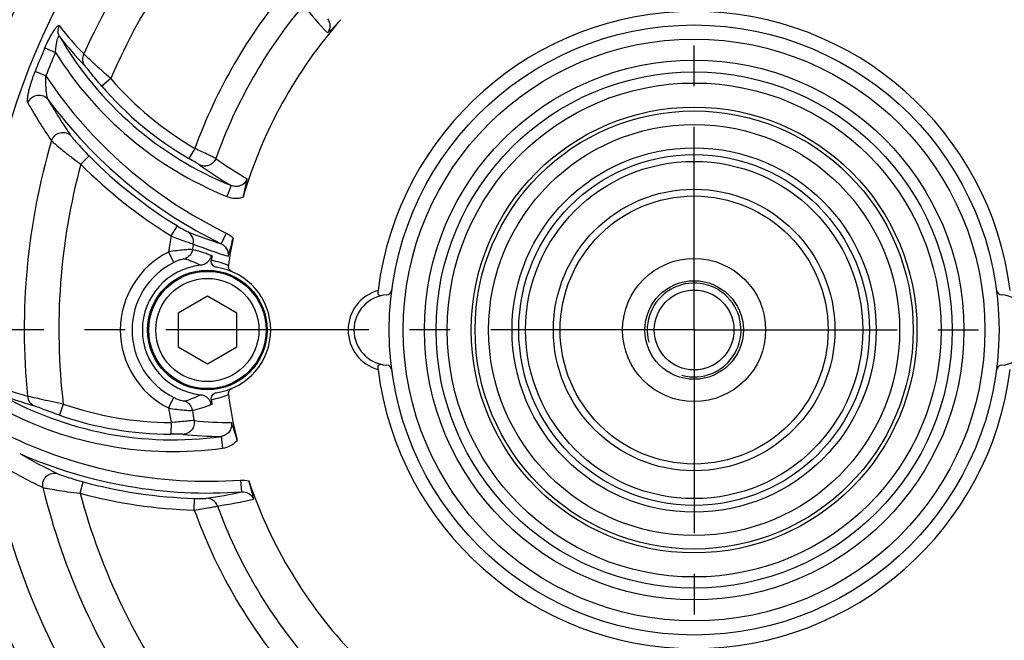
# Model space of a CAD drawing. Header units: millimetres. Extents: x 0 to 420, y 0 to 297.
# Tile 40 of 44: x 312 to 354, y 183 to 210. Entities that reach past the tile are written whole.
import ezdxf
from ezdxf.enums import TextEntityAlignment as Align

# ---------------------------------------------------------------- set-up
doc = ezdxf.new("R2010")
doc.units = ezdxf.units.MM
doc.header["$LTSCALE"] = 23.1
doc.linetypes.add('CENTER', pattern=[0.6, 0.375, -0.075, 0.075, -0.075])
doc.layers.get('0').update_dxf_attribs({"linetype": 'CONTINUOUS'})
for name, color, linetype in [('AXIS', 7, 'CONTINUOUS'), ('COMPONENTS', 7, 'CONTINUOUS'), ('DIMENSION', 7, 'CONTINUOUS')]:
    doc.layers.add(name, color=color, linetype=linetype)
doc.styles.get("Standard").update_dxf_attribs({"font": 'arial.ttf'})
doc.styles.add('TEXTSTYLE_4', font='gdt')
doc.dimstyles.new('DIMSTYLE_5', dxfattribs={"dimtxt": 3, "dimasz": 4, "dimexe": 0.18, "dimexo": 0.0625, "dimgap": 0.09, "dimtad": 1, "dimtih": 1, "dimtoh": 1, "dimlfac": 2, "dimdsep": 46, "dimtxsty": 'STANDARD', "dimblk": '_FILLED', "dimblk1": '_FILLED', "dimblk2": '_FILLED', "dimcen": 0.09, "dimadec": 0, "dimazin": 0, "dimtol": 1, "dimtp": 0.2, "dimtm": 0.2, "dimtfac": 1, "dimtofl": 0, "dimtmove": 0, "dimatfit": 3, "dimldrblk": '_FILLED', "dimfxl": 1, "dimtolj": 1, "dimarcsym": 0})

# ---------------------------------------------------------------- blocks, each defined once
blk = doc.blocks.new('_FILLED')
at = {"color": 0, "linetype": 'BYBLOCK'}
blk.add_solid([(0, 0), (-1, 0.1625), (-1, -0.1625)], dxfattribs=at)
blk = doc.blocks.new('*D12')
at = {"layer": 'DIMENSION', "color": 2, "linetype": 'CONTINUOUS'}
for p, q in [((300.415, 227.033), (274.101, 227.033)), ((300.917, 227.033), (300.415, 227.033)), ((307.893, 221.621), (300.917, 227.033))]:
    blk.add_line(p, q, dxfattribs=at)
at = {"layer": 'DIMENSION', "color": 2, "linetype": 'CONTINUOUS', "xscale": 4, "yscale": 4, "zscale": 4, "rotation": 322.1954602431}
blk.add_blockref('_FILLED', (307.893, 221.621), dxfattribs=at)
at = {"layer": 'DIMENSION', "color": 2, "linetype": 'CONTINUOUS', "style": 'TEXTSTYLE_4'}
for s, p in [('`', (291.593, 227.783)), ('n', (281.101, 227.783))]:
    blk.add_text(s, height=3, dxfattribs=at).set_placement(p, align=Align.RIGHT)
at = {"layer": 'DIMENSION', "color": 2, "linetype": 'CONTINUOUS'}
for s, p in [('165', (288.093, 227.783)), ('0.2', (297.415, 227.783))]:
    blk.add_text(s, height=3, dxfattribs=at).set_placement(p, align=Align.RIGHT)

msp = doc.modelspace()

# ---------------------------------------------------------------- linework, layer by layer
at = {"layer": 'AXIS', "color": 2, "linetype": 'CENTER'}
for q in [(340.48466, 238.98581), (297.83481, 196.33596), (383.13451, 196.33596), (340.48466, 153.68611)]:
    msp.add_line((340.48466, 196.33596), q, dxfattribs=at)
msp.add_circle((340.48466, 196.33596), 41.25, dxfattribs=at)
at = {"layer": 'COMPONENTS', "color": 9, "linetype": 'CONTINUOUS'}
for p, q in [((312.80785, 208.36059), (313.25946, 208.16438)), ((312.84812, 207.16853), (312.38968, 207.34822)), ((315.61337, 207.05126), (315.23538, 206.72422)), ((319.20036, 204.07159), (318.94818, 203.64004)), ((314.34072, 203.3995), (314.69553, 203.75155)), ((320.75102, 202.49012), (320.56292, 202.02697)), ((318.19548, 200.3427), (318.45742, 200.7684)), ((320.5399, 200.46274), (320.32195, 200.01426)), ((318.08343, 199.6596), (318.30505, 199.21352)), ((319.88974, 199.50658), (319.81217, 199.53878)), ((313.58783, 193.18003), (313.42401, 192.70781)), ((318.08343, 193.01231), (318.30505, 193.45839)), ((318.1841, 192.39305), (318.18148, 191.89323)), ((320.31775, 191.7988), (320.38643, 191.30365)), ((314.31158, 189.38119), (314.44282, 189.86348)), ((321.1486, 189.93747), (321.18409, 189.44011)), ((319.17829, 188.66131), (319.19229, 189.16094))]:
    msp.add_line(p, q, dxfattribs=at)
at = {"layer": 'COMPONENTS', "color": 7, "linetype": 'CONTINUOUS'}
for p, q in [((319.73466, 197.77933), (318.48466, 197.05764)), ((320.98466, 197.05764), (319.73466, 197.77933)), ((318.48466, 197.05764), (318.48466, 195.61427)), ((320.98466, 195.61427), (320.98466, 197.05764)), ((318.48466, 195.61427), (319.73466, 194.89258)), ((319.73466, 194.89258), (320.98466, 195.61427))]:
    msp.add_line(p, q, dxfattribs=at)
for centre, radius in [((340.48466, 196.33596), 32.5), ((340.48466, 196.33596), 32), ((340.48466, 196.33596), 30.45592), ((340.48466, 196.33596), 13), ((340.48466, 196.33596), 12.4), ((340.48466, 196.33596), 11.5), ((340.48466, 196.33596), 11), ((340.48466, 196.33596), 10.52592), ((340.48466, 196.33596), 9.5), ((340.48466, 196.33596), 9.3375), ((340.48466, 196.33596), 8.76015), ((340.48466, 196.33596), 7.76368), ((340.48466, 196.33596), 7.475), ((340.48466, 196.33596), 7.1862), ((340.48466, 196.33596), 6), ((340.48466, 196.33596), 5.71117), ((340.48466, 196.33596), 3.05), ((319.73466, 196.33596), 2.55), ((319.73466, 196.33596), 2.5), ((319.73466, 196.33596), 2.2), ((340.48466, 196.33596), 2.1), ((340.48466, 196.33596), 1.7)]:
    msp.add_circle(centre, radius, dxfattribs=at)
at = {"layer": 'COMPONENTS', "color": 9, "linetype": 'CONTINUOUS'}
for centre, radius, start, end in [((340.48466, 196.33596), 28.55856, 133.59561, 155.676457), ((340.48466, 196.33596), 27.08135, 134.880872, 156.692166), ((340.48466, 196.33596), 22.64645, 139.809236, 160.026685), ((340.48466, 196.33596), 21.66164, 140.261021, 160.264107), ((340.0183, 223.03971), 20.6738, 218.450148, 222.798318), ((324.33753, 217.6577), 13.74459, 217.448363, 224.063781), ((326.39035, 216.37593), 14.98725, 210.204313, 247.896917), ((324.77159, 217.55868), 14.30169, 217.582332, 224.13806), ((340.48466, 196.33596), 30.17612, 156.516692, 158.596528), ((340.48466, 196.33596), 29.68371, 156.517228, 158.593404), ((326.39035, 216.37593), 15.48708, 212.021313, 247.895278), ((329.06935, 218.01407), 19.51292, 213.763918, 244.081555), ((326.39035, 216.37593), 14.25106, 220.867623, 239.700275), ((326.39035, 216.37593), 14.75089, 220.867623, 239.700275), ((331.40078, 216.71051), 21.25715, 209.787347, 214.750414), ((329.06935, 218.01407), 20.01275, 216.356604, 244.081581), ((331.24341, 216.84346), 22.00913, 209.478597, 214.424323), ((340.48466, 196.33596), 28.55856, 163.59561, 185.676457), ((329.06935, 218.01407), 20.24911, 224.777293, 238.39441), ((329.03609, 215.91137), 15.17424, 233.899816, 239.91043), ((340.48466, 196.33596), 27.08135, 164.880872, 186.692166), ((329.06935, 218.01407), 20.74894, 224.777294, 238.39441), ((328.5361, 215.87379), 15.48321, 233.815951, 239.814136), ((340.48466, 196.33596), 22.64645, 169.809236, 171.56066), ((326.22527, 219.00684), 19.88887, 248.391711, 252.733611), ((340.48466, 196.33596), 21.66164, 170.261021, 170.914517), ((326.7289, 219.2289), 20.67379, 248.450148, 252.798319), ((319.73466, 196.33596), 3.71123, 116.418852, 243.581152), ((319.73466, 196.33596), 3.21313, 116.41877, 243.58123), ((317.77095, 195.79836), 3.69685, 63.023315, 74.462977), ((319.49599, 196.40579), 2.91481, 67.087992, 81.985089), ((327.48466, 196.33596), 1.75, 105.659945, 254.34008), ((315.83996, 206.72756), 13.74459, 247.448363, 254.063781), ((316.26538, 206.85883), 14.30168, 247.582331, 254.138061), ((318.25865, 206.64392), 14.98725, 240.204313, 277.896917), ((317.77093, 196.87358), 3.69688, 285.537088, 296.976636), ((319.49585, 196.26662), 2.91531, 278.016212, 292.910728), ((318.25865, 206.64392), 14.25106, 250.867623, 269.700275), ((318.25865, 206.64392), 15.48708, 242.020574, 277.895278), ((318.25865, 206.64392), 14.75089, 250.867623, 269.700275), ((340.48466, 196.33596), 22.64645, 188.439341, 190.026685), ((340.48466, 196.33596), 21.66164, 189.085483, 190.264107), ((320.7822, 207.56447), 15.17423, 263.899815, 269.910433), ((319.75966, 209.4021), 19.51292, 243.764388, 274.081555), ((320.36799, 207.28193), 15.48321, 263.815951, 269.814137), ((322.42972, 209.43733), 21.2554, 239.787126, 244.750549), ((319.75966, 209.4021), 20.01275, 246.35666, 274.081581), ((322.23063, 209.48096), 22.01543, 239.479629, 244.423871), ((319.75966, 209.4021), 20.24911, 254.777293, 268.39441), ((340.48466, 196.33596), 28.55856, 193.59561, 215.676457), ((319.75966, 209.4021), 20.74894, 254.777294, 268.39441), ((340.48466, 196.33596), 27.08135, 194.880872, 216.692166), ((316.80023, 208.83982), 19.88887, 278.391711, 282.733611), ((317.12535, 209.28391), 20.67376, 278.450148, 282.798326), ((340.48466, 196.33596), 22.64645, 199.809236, 220.026685), ((340.48466, 196.33596), 21.66164, 200.261021, 220.264107)]:
    msp.add_arc(centre, radius, start, end, dxfattribs=at)
at = {"layer": 'COMPONENTS', "color": 7, "linetype": 'CONTINUOUS'}
for centre, radius, start, end in [((340.48466, 196.33596), 13.57747, 7.12926, 172.870747), ((340.48466, 196.33596), 20.04408, 138.721004, 163.587664), ((340.48466, 196.33596), 20.04408, 168.721014, 172.100797), ((319.15885, 196.33596), 3.25, 76.234327, 77.014025), ((340.48466, 196.33596), 20.79347, 171.268185, 171.826669), ((319.73466, 196.33596), 2.77187, 95.937305, 264.062566), ((319.73466, 196.33596), 2.7, 278.165903, 81.834098), ((327.48466, 196.33596), 1.5, 94.411726, 265.588274), ((327.35005, 198.08077), 0.25, 274.411726, 352.433077), ((353.61928, 198.08077), 0.25, 187.566923, 265.588274), ((353.48466, 196.33596), 1.5, 274.411726, 85.588274), ((327.35005, 194.59114), 0.25, 7.566923, 85.588274), ((353.61928, 194.59114), 0.25, 94.411726, 172.433077), ((340.48466, 196.33596), 13.57746, 187.12926, 352.870747), ((340.48466, 196.33596), 20.04408, 187.899203, 193.587669), ((319.42677, 193.09318), 0.46875, 15.788933, 22.170764), ((319.45995, 193.10252), 0.43429, 8.813641, 15.794271), ((319.15885, 196.33596), 3.25, 282.985974, 283.765672), ((340.48466, 196.33596), 20.79347, 188.173332, 188.731814), ((340.48466, 196.33596), 20.04408, 198.721004, 223.587664)]:
    msp.add_arc(centre, radius, start, end, dxfattribs=at)
at = {"layer": 'COMPONENTS', "color": 2, "linetype": 'CONTINUOUS'}
msp.add_arc((340.48466, 196.33596), 2, 255, 195, dxfattribs=at)
at = {"layer": 'COMPONENTS', "color": 9, "linetype": 'CONTINUOUS'}
for points, knots in [([(324.8624, 209.60282), (324.92258, 209.5147), (324.99293, 209.29648), (324.91594, 209.07708), (324.84883, 208.99345)], [0, 0, 0, 0, 0.49878488, 1, 1, 1, 1]), ([(312.80785, 208.36059), (312.86279, 208.48717), (312.94929, 208.67093), (313.07387, 208.9016), (313.16368, 209.05125), (313.23733, 209.15903), (313.29284, 209.22806), (313.32811, 209.26608), (313.35928, 209.29305), (313.38565, 209.30897), (313.40989, 209.31344), (313.42195, 209.30523), (313.42568, 209.30036)], [0, 0, 0, 0, 0.35610538, 0.52362468, 0.67639147, 0.80638572, 0.86009725, 0.9048566, 0.94011087, 0.96598915, 0.98417818, 1, 1, 1, 1]), ([(313.43779, 208.83611), (313.39816, 208.90499), (313.35276, 209.0659), (313.38996, 209.22861), (313.42568, 209.30036)], [0, 0, 0, 0, 0.4978643, 1, 1, 1, 1]), ([(313.25947, 208.16438), (313.26233, 208.20517), (313.26905, 208.28637), (313.28236, 208.40683), (313.2991, 208.52384), (313.31938, 208.63428), (313.34342, 208.7311), (313.36684, 208.80018), (313.38976, 208.83724), (313.40631, 208.85335), (313.42656, 208.85134), (313.43415, 208.84152), (313.43776, 208.83616)], [0, 0, 0, 0, 0.164107, 0.32692028, 0.48621989, 0.63847819, 0.77681186, 0.88782816, 0.92685707, 0.95366191, 0.97404586, 1, 1, 1, 1]), ([(314.46113, 208.09891), (314.42432, 208.01995), (314.39168, 207.84006), (314.45682, 207.66884), (314.50778, 207.59913)], [0, 0, 0, 0, 0.50218271, 1, 1, 1, 1]), ([(315.61337, 207.05126), (315.48038, 207.16766), (315.23039, 207.38995), (314.89613, 207.69806), (314.64496, 207.93053), (314.51123, 208.05813), (314.46113, 208.09891)], [0, 0, 0, 0, 0.34044218, 0.64439127, 0.87556909, 1, 1, 1, 1]), ([(315.23538, 206.72422), (315.15363, 206.81871), (314.99869, 207.00079), (314.79013, 207.25585), (314.62917, 207.45256), (314.54257, 207.56328), (314.50778, 207.59913)], [0, 0, 0, 0, 0.32940413, 0.63029123, 0.86832367, 1, 1, 1, 1]), ([(312.08359, 206.0128), (312.07152, 206.03415), (312.06528, 206.10031), (312.07099, 206.21317), (312.09344, 206.3618), (312.14445, 206.60412), (312.23911, 206.93823), (312.33501, 207.20887), (312.38968, 207.34822)], [0, 0, 0, 0, 0.05318391, 0.13776889, 0.24794567, 0.37754479, 0.67531051, 1, 1, 1, 1]), ([(312.95219, 206.15039), (312.93747, 206.17298), (312.91711, 206.23398), (312.88425, 206.3792), (312.85884, 206.59611), (312.84395, 206.87574), (312.84475, 207.06981), (312.84812, 207.16853)], [0, 0, 0, 0, 0.0785532, 0.18399571, 0.43519136, 0.71226492, 1, 1, 1, 1]), ([(312.08363, 206.01285), (312.11441, 206.09593), (312.22379, 206.24826), (312.47744, 206.36143), (312.75264, 206.33298), (312.90022, 206.22013), (312.95222, 206.15038)], [0, 0, 0, 0, 0.25119267, 0.50342514, 0.75334288, 1, 1, 1, 1]), ([(313.08875, 204.40129), (313.11527, 204.48392), (313.21436, 204.63794), (313.45499, 204.76341), (313.72516, 204.75512), (313.87804, 204.65733), (313.93499, 204.59387)], [0, 0, 0, 0, 0.25129322, 0.50329721, 0.7531041, 1, 1, 1, 1]), ([(313.93499, 204.59388), (313.96422, 204.55174), (314.05531, 204.44381), (314.22112, 204.25141), (314.44293, 204.01068), (314.60795, 203.83981), (314.69553, 203.75155)], [0, 0, 0, 0, 0.13548937, 0.37238418, 0.67149985, 1, 1, 1, 1]), ([(313.08866, 204.40132), (313.13749, 204.35254), (313.28506, 204.22683), (313.55721, 203.9991), (313.92322, 203.71092), (314.19581, 203.50577), (314.34072, 203.3995)], [0, 0, 0, 0, 0.1290844, 0.36200954, 0.66392412, 1, 1, 1, 1]), ([(320.09544, 203.65077), (320.06022, 203.66958), (319.9561, 203.71805), (319.65783, 203.85836), (319.39484, 203.98011), (319.20036, 204.07159)], [0, 0, 0, 0, 0.12112312, 0.34811028, 1, 1, 1, 1]), ([(319.39511, 203.3769), (319.37761, 203.38971), (319.32429, 203.42076), (319.17557, 203.50867), (319.04431, 203.58386), (318.94818, 203.64004)], [0, 0, 0, 0, 0.12542749, 0.35604249, 1, 1, 1, 1]), ([(320.0954, 203.65078), (320.07088, 203.58434), (319.99266, 203.46048), (319.81091, 203.3402), (319.59669, 203.30511), (319.45673, 203.34412), (319.3951, 203.3769)], [0, 0, 0, 0, 0.25153371, 0.50259074, 0.75208484, 1, 1, 1, 1]), ([(321.42844, 202.78199), (321.40678, 202.7166), (321.33372, 202.59389), (321.15833, 202.47467), (320.95142, 202.4358), (320.814, 202.46422), (320.75102, 202.49012)], [0, 0, 0, 0, 0.25135095, 0.50205929, 0.75151228, 1, 1, 1, 1]), ([(320.56254, 202.02714), (320.67156, 201.98286), (320.90659, 201.93142), (321.14525, 201.96355), (321.25732, 201.99937)], [0, 0, 0, 0, 0.50003456, 1, 1, 1, 1]), ([(318.45742, 200.7684), (318.55142, 200.71055), (318.67966, 200.63343), (318.82897, 200.55203), (318.88172, 200.52333), (318.90102, 200.51569)], [0, 0, 0, 0, 0.64834186, 0.87807729, 1, 1, 1, 1]), ([(318.19548, 200.3427), (318.3976, 200.2639), (318.67157, 200.15985), (318.98613, 200.04955), (319.09622, 200.01117), (319.13519, 200.00024)], [0, 0, 0, 0, 0.65063952, 0.87859557, 1, 1, 1, 1]), ([(319.13519, 200.00024), (319.15263, 200.09805), (319.12833, 200.3084), (318.9859, 200.46583), (318.90102, 200.51569)], [0, 0, 0, 0, 0.50228165, 1, 1, 1, 1]), ([(320.32195, 200.01426), (320.41813, 199.96804), (320.58817, 199.81423), (320.63119, 199.58573), (320.61489, 199.47975)], [0, 0, 0, 0, 0.49878475, 1, 1, 1, 1]), ([(319.09479, 199.7565), (319.07956, 199.75934), (319.03829, 199.76123), (318.91956, 199.76139), (318.71251, 199.74867), (318.41594, 199.71672), (318.19811, 199.68139), (318.08343, 199.6596)], [0, 0, 0, 0, 0.0456588, 0.12113375, 0.35022606, 0.65604861, 1, 1, 1, 1]), ([(319.09474, 199.75651), (319.08042, 199.66774), (319.00263, 199.49519), (318.84584, 199.38862), (318.76119, 199.36012)], [0, 0, 0, 0, 0.50166502, 1, 1, 1, 1]), ([(319.81217, 199.53878), (319.75361, 199.56287), (319.52089, 199.65486), (319.27766, 199.71829), (319.09479, 199.7565)], [0, 0, 0, 0, 0.2531575, 1, 1, 1, 1]), ([(318.76119, 199.36012), (318.74388, 199.36496), (318.68839, 199.35373), (318.5888, 199.33112), (318.4534, 199.2822), (318.35597, 199.23883), (318.30505, 199.21352)], [0, 0, 0, 0, 0.11181844, 0.33567004, 0.6463422, 1, 1, 1, 1]), ([(313.58783, 193.18003), (313.41447, 193.21434), (313.08682, 193.28186), (312.64329, 193.38156), (312.30954, 193.45729), (312.12992, 193.50094), (312.06615, 193.5112)], [0, 0, 0, 0, 0.34044218, 0.64439127, 0.87556909, 1, 1, 1, 1]), ([(312.06615, 193.5112), (312.07375, 193.42442), (312.13542, 193.25231), (312.27744, 193.1366), (312.35644, 193.10171)], [0, 0, 0, 0, 0.50218271, 1, 1, 1, 1]), ([(313.42401, 192.70781), (313.30597, 192.74877), (313.08074, 192.82899), (312.7726, 192.9456), (312.53485, 193.03547), (312.40448, 193.08806), (312.35644, 193.10171)], [0, 0, 0, 0, 0.32940413, 0.63029123, 0.86832367, 1, 1, 1, 1]), ([(318.30505, 193.45839), (318.35597, 193.43309), (318.4534, 193.38971), (318.5888, 193.3408), (318.68839, 193.31818), (318.74388, 193.30695), (318.76119, 193.3118)], [0, 0, 0, 0, 0.35365757, 0.66433045, 0.88817975, 1, 1, 1, 1]), ([(319.09479, 192.91541), (319.08046, 193.00419), (319.00265, 193.17674), (318.84585, 193.2833), (318.76119, 193.3118)], [0, 0, 0, 0, 0.50166431, 1, 1, 1, 1]), ([(319.09479, 192.91541), (319.22988, 192.94364), (319.43073, 192.99718), (319.69608, 193.08168), (319.82457, 193.13818), (319.88974, 193.16534)], [0, 0, 0, 0, 0.49603972, 0.74624706, 1, 1, 1, 1]), ([(318.08343, 193.01231), (318.19811, 192.99053), (318.41594, 192.95519), (318.7125, 192.92324), (318.91956, 192.91052), (319.03829, 192.91069), (319.07956, 192.91258), (319.09479, 192.91541)], [0, 0, 0, 0, 0.34395119, 0.64977394, 0.87886466, 0.9543402, 1, 1, 1, 1]), ([(319.16967, 192.47616), (319.12976, 192.47484), (319.01536, 192.46476), (318.68689, 192.43713), (318.39827, 192.41108), (318.1841, 192.39305)], [0, 0, 0, 0, 0.12112312, 0.34811028, 1, 1, 1, 1]), ([(319.16963, 192.47615), (319.18162, 192.40635), (319.1758, 192.25998), (319.07855, 192.06493), (318.91057, 191.92743), (318.76986, 191.89124), (318.7001, 191.88881)], [0, 0, 0, 0, 0.25153371, 0.50259074, 0.75208484, 1, 1, 1, 1]), ([(320.75847, 192.39027), (320.7724, 192.32282), (320.77049, 192.18001), (320.67821, 191.98908), (320.51846, 191.85195), (320.38524, 191.80785), (320.31775, 191.79879)], [0, 0, 0, 0, 0.25135106, 0.50205945, 0.75151238, 1, 1, 1, 1]), ([(318.7001, 191.88881), (318.67854, 191.89116), (318.61684, 191.8914), (318.44409, 191.89316), (318.29281, 191.89265), (318.18148, 191.89323)], [0, 0, 0, 0, 0.12542749, 0.35604249, 1, 1, 1, 1]), ([(320.386, 191.3036), (320.50255, 191.31977), (320.73182, 191.39274), (320.92244, 191.53989), (321.00159, 191.62694)], [0, 0, 0, 0, 0.50003459, 1, 1, 1, 1]), ([(312.72643, 189.62279), (312.70809, 189.7076), (312.7169, 189.89054), (312.86255, 190.11951), (313.10067, 190.24741), (313.28197, 190.23917), (313.36301, 190.21269)], [0, 0, 0, 0, 0.25129322, 0.50329721, 0.7531041, 1, 1, 1, 1]), ([(313.36302, 190.21269), (313.40939, 190.19081), (313.54225, 190.14289), (313.78204, 190.05916), (314.0945, 189.9616), (314.32285, 189.89613), (314.44282, 189.86348)], [0, 0, 0, 0, 0.13548937, 0.37238418, 0.67149985, 1, 1, 1, 1]), ([(312.72635, 189.62276), (312.79303, 189.60494), (312.98368, 189.56985), (313.33323, 189.50871), (313.79429, 189.44214), (314.13294, 189.40077), (314.31158, 189.38119)], [0, 0, 0, 0, 0.1290844, 0.36200954, 0.66392412, 1, 1, 1, 1]), ([(321.18409, 189.44011), (321.29049, 189.44817), (321.51465, 189.39999), (321.66616, 189.22361), (321.70504, 189.12367)], [0, 0, 0, 0, 0.49878489, 1, 1, 1, 1]), ([(319.19229, 189.16094), (319.30262, 189.15785), (319.45224, 189.15518), (319.62224, 189.15934), (319.68228, 189.16086), (319.70281, 189.16389)], [0, 0, 0, 0, 0.64834186, 0.87807729, 1, 1, 1, 1]), ([(320.16334, 188.83458), (320.12954, 188.92801), (320.00331, 189.09803), (319.80125, 189.16316), (319.70281, 189.16389)], [0, 0, 0, 0, 0.50228165, 1, 1, 1, 1]), ([(319.17829, 188.66131), (319.39274, 188.69413), (319.68202, 188.741), (320.00959, 188.80275), (320.12412, 188.82456), (320.16334, 188.83458)], [0, 0, 0, 0, 0.65063952, 0.87859557, 1, 1, 1, 1])]:
    msp.add_open_spline(points, degree=3, knots=knots, dxfattribs=at)
at = {"layer": 'COMPONENTS', "color": 7, "linetype": 'CONTINUOUS'}
for points, knots in [([(324.8489, 208.99352), (324.89217, 209.03121), (325.09331, 209.20895), (325.28211, 209.40087), (325.42134, 209.55948)], [0, 0, 0, 0, 0.21376836, 1, 1, 1, 1]), ([(321.2573, 201.99931), (321.27881, 202.07234), (321.34909, 202.33019), (321.39953, 202.59311), (321.42843, 202.78197)], [0, 0, 0, 0, 0.28492861, 1, 1, 1, 1]), ([(320.61491, 199.47985), (320.63355, 199.53412), (320.71887, 199.78862), (320.78641, 200.04923), (320.82768, 200.2562)], [0, 0, 0, 0, 0.21376827, 1, 1, 1, 1]), ([(319.77801, 199.26556), (319.73704, 199.21745), (319.63532, 199.13647), (319.51085, 199.0995), (319.44794, 199.09296)], [0, 0, 0, 0, 0.49979659, 1, 1, 1, 1]), ([(320.11817, 199.00858), (320.08514, 199.01332), (320.02018, 199.03606), (319.94446, 199.10412), (319.9013, 199.19451), (319.89788, 199.26061), (319.9024, 199.29213)], [0, 0, 0, 0, 0.25456549, 0.50968903, 0.75712159, 1, 1, 1, 1]), ([(320.78472, 198.8234), (320.73469, 198.84452), (320.64579, 198.92113), (320.62332, 199.03689), (320.63077, 199.09063)], [0, 0, 0, 0, 0.50019801, 1, 1, 1, 1]), ([(327.13086, 197.79364), (327.11398, 197.78954), (327.07231, 197.79166), (327.02499, 197.84589), (327.00608, 197.92879), (327.00858, 197.99224), (327.01284, 198.02616)], [0, 0, 0, 0, 0.17214546, 0.37581324, 0.66111891, 1, 1, 1, 1]), ([(327.01287, 194.64556), (327.00861, 194.6795), (327.00607, 194.74299), (327.02496, 194.82596), (327.07229, 194.88025), (327.11398, 194.88238), (327.13087, 194.87828)], [0, 0, 0, 0, 0.33888847, 0.62424169, 0.82789523, 1, 1, 1, 1]), ([(319.44793, 193.57895), (319.53667, 193.56973), (319.71276, 193.50267), (319.82726, 193.3527), (319.86087, 193.27007)], [0, 0, 0, 0, 0.50002701, 1, 1, 1, 1]), ([(319.9024, 193.37979), (319.89784, 193.41157), (319.90141, 193.47829), (319.9452, 193.56878), (320.02103, 193.63622), (320.08545, 193.65864), (320.11817, 193.66333)], [0, 0, 0, 0, 0.24496281, 0.49463041, 0.74783402, 1, 1, 1, 1]), ([(320.63077, 193.58128), (320.62332, 193.63502), (320.64579, 193.75078), (320.73469, 193.82739), (320.78472, 193.84851)], [0, 0, 0, 0, 0.49980211, 1, 1, 1, 1]), ([(321.0016, 191.62688), (320.98371, 191.70088), (320.91565, 191.95933), (320.82787, 192.21225), (320.75848, 192.39025)], [0, 0, 0, 0, 0.28492872, 1, 1, 1, 1]), ([(321.70501, 189.12377), (321.69401, 189.18009), (321.64065, 189.44315), (321.56884, 189.70262), (321.50109, 189.9025)], [0, 0, 0, 0, 0.21376836, 1, 1, 1, 1])]:
    msp.add_open_spline(points, degree=3, knots=knots, dxfattribs=at)
at = {"layer": 'COMPONENTS', "color": 9, "linetype": 'CONTINUOUS'}
for points in [[(320.54016, 200.46328), (320.64638, 200.41166), (320.74535, 200.34095), (320.8277, 200.25631)], [(321.14856, 189.93807), (321.26635, 189.94648), (321.38741, 189.93472), (321.50105, 189.9026)]]:
    msp.add_open_spline(points, degree=3, dxfattribs=at)
at = {"layer": 'COMPONENTS', "color": 7, "linetype": 'CONTINUOUS'}
for points in [[(319.86087, 199.40184), (319.84084, 199.3526), (319.81248, 199.30604), (319.77801, 199.26556)], [(319.88911, 199.50285), (319.88378, 199.4683), (319.87404, 199.43422), (319.86087, 199.40184)]]:
    msp.add_open_spline(points, degree=3, dxfattribs=at)

# ---------------------------------------------------------------- dimensions: what is measured, and where the dimension line sits
at = {"layer": 'DIMENSION', "color": 2, "linetype": 'CONTINUOUS'}
dim = msp.add_diameter_dim_2p(p1=(307.89277, 221.62095), p2=(373.07655, 171.05096), dimstyle='DIMSTYLE_5', dxfattribs=at)
dim.commit()
dim.dimension.update_dxf_attribs({"geometry": '*D12', "text_midpoint": (282.34717, 229.28302), "dimtype": 163})

doc.saveas('drawing.dxf')
